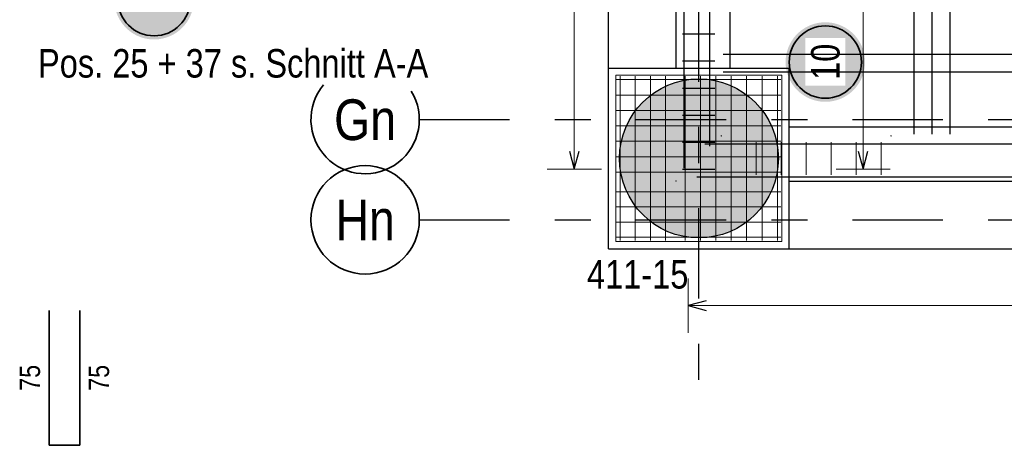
# Model space of a CAD drawing. Header units: millimetres. Extents: x -1.9 to 32.6, y 0 to 21.
# Tile 34 of 59: x 13.2 to 16, y 10.2 to 11.4. Entities that reach past the tile are written whole.
import ezdxf
from ezdxf.enums import TextEntityAlignment as Align

# ---------------------------------------------------------------- set-up
doc = ezdxf.new("R2010")
doc.units = ezdxf.units.MM
doc.linetypes.add('DASHDOTX2', pattern=[2, 1, -0.5, 0, -0.5])
doc.layers.add('Achsen', color=7, linetype='Continuous', lineweight=20)
doc.layers.add('nplo Bewehrung', color=7, linetype='Continuous', lineweight=20)
doc.styles.add('Arial Narrow', font='ARIALN.TTF')

msp = doc.modelspace()

# ---------------------------------------------------------------- hatches: boundary and pattern name
at = {"lineweight": 25, "true_color": 0xffffff}
msp.add_hatch(color=7, dxfattribs=at).paths.add_polyline_path([(13.707014, 11.446694), (13.706947, 11.450533), (13.706746, 11.454368), (13.706412, 11.458192), (13.705944, 11.462003), (13.705343, 11.465796), (13.70461, 11.469565), (13.703747, 11.473306), (13.702753, 11.477014), (13.70163, 11.480686), (13.70038, 11.484317), (13.699004, 11.487901), (13.697504, 11.491435), (13.695882, 11.494915), (13.694138, 11.498336), (13.692277, 11.501694), (13.6903, 11.504985), (13.688208, 11.508206), (13.686006, 11.511351), (13.683695, 11.514417), (13.681279, 11.517401), (13.67876, 11.520299), (13.676142, 11.523107), (13.673427, 11.525822), (13.670619, 11.52844), (13.667721, 11.530959), (13.664737, 11.533376), (13.661671, 11.535686), (13.658525, 11.537888), (13.655305, 11.53998), (13.652014, 11.541957), (13.648656, 11.543819), (13.645235, 11.545562), (13.641755, 11.547184), (13.638221, 11.548685), (13.634636, 11.550061), (13.631006, 11.551311), (13.627334, 11.552433), (13.623626, 11.553427), (13.619885, 11.554291), (13.616116, 11.555023), (13.612323, 11.555624), (13.608512, 11.556092), (13.604687, 11.556426), (13.600853, 11.556627), (13.597014, 11.556694), (13.593175, 11.556627), (13.589341, 11.556426), (13.585516, 11.556092), (13.581705, 11.555624), (13.577913, 11.555023), (13.574144, 11.554291), (13.570403, 11.553427), (13.566694, 11.552433), (13.563022, 11.551311), (13.559392, 11.550061), (13.555808, 11.548685), (13.552273, 11.547184), (13.548793, 11.545562), (13.545372, 11.543819), (13.542014, 11.541957), (13.538723, 11.53998), (13.535503, 11.537888), (13.532358, 11.535686), (13.529291, 11.533376), (13.526308, 11.530959), (13.52341, 11.52844), (13.520602, 11.525822), (13.517887, 11.523107), (13.515268, 11.520299), (13.512749, 11.517401), (13.510333, 11.514417), (13.508022, 11.511351), (13.50582, 11.508206), (13.503729, 11.504985), (13.501751, 11.501694), (13.49989, 11.498336), (13.498147, 11.494915), (13.496524, 11.491435), (13.495024, 11.487901), (13.493648, 11.484317), (13.492398, 11.480686), (13.491275, 11.477014), (13.490282, 11.473306), (13.489418, 11.469565), (13.488685, 11.465796), (13.488085, 11.462003), (13.487617, 11.458192), (13.487282, 11.454368), (13.487081, 11.450533), (13.487014, 11.446694), (13.487081, 11.442855), (13.487282, 11.439021), (13.487617, 11.435196), (13.488085, 11.431385), (13.488685, 11.427593), (13.489418, 11.423824), (13.490282, 11.420083), (13.491275, 11.416374), (13.492398, 11.412702), (13.493648, 11.409072), (13.495024, 11.405488), (13.496524, 11.401953), (13.498147, 11.398474), (13.49989, 11.395052), (13.501751, 11.391694), (13.503729, 11.388403), (13.50582, 11.385183), (13.508022, 11.382038), (13.510333, 11.378972), (13.512749, 11.375988), (13.515268, 11.37309), (13.517887, 11.370282), (13.520602, 11.367567), (13.52341, 11.364948), (13.526308, 11.362429), (13.529291, 11.360013), (13.532358, 11.357702), (13.535503, 11.3555), (13.538723, 11.353409), (13.542014, 11.351432), (13.545372, 11.34957), (13.548793, 11.347827), (13.552273, 11.346204), (13.555808, 11.344704), (13.559392, 11.343328), (13.563022, 11.342078), (13.566694, 11.340956), (13.570403, 11.339962), (13.574144, 11.339098), (13.577913, 11.338365), (13.581705, 11.337765), (13.585516, 11.337297), (13.589341, 11.336962), (13.593175, 11.336761), (13.597014, 11.336694), (13.600853, 11.336761), (13.604687, 11.336962), (13.608512, 11.337297), (13.612323, 11.337765), (13.616116, 11.338365), (13.619885, 11.339098), (13.623626, 11.339962), (13.627334, 11.340956), (13.631006, 11.342078), (13.634636, 11.343328), (13.638221, 11.344704), (13.641755, 11.346204), (13.645235, 11.347827), (13.648656, 11.34957), (13.652014, 11.351432), (13.655305, 11.353409), (13.658525, 11.3555), (13.661671, 11.357702), (13.664737, 11.360013), (13.667721, 11.362429), (13.670619, 11.364948), (13.673427, 11.367567), (13.676142, 11.370282), (13.67876, 11.37309), (13.681279, 11.375988), (13.683695, 11.378972), (13.686006, 11.382038), (13.688208, 11.385183), (13.6903, 11.388403), (13.692277, 11.391694), (13.694138, 11.395052), (13.695882, 11.398474), (13.697504, 11.401953), (13.699004, 11.405488), (13.70038, 11.409072), (13.70163, 11.412702), (13.702753, 11.416374), (13.703747, 11.420083), (13.70461, 11.423824), (13.705343, 11.427593), (13.705944, 11.431385), (13.706412, 11.435196), (13.706746, 11.439021)])
at = {"lineweight": 13, "true_color": 0xd7ffd7}
msp.add_hatch(color=254, dxfattribs=at).paths.add_polyline_path([(15.325667, 11.007545), (15.325647, 11.010512), (15.325587, 11.013477), (15.325487, 11.016442), (15.325348, 11.019405), (15.325168, 11.022366), (15.324948, 11.025324), (15.324688, 11.028279), (15.324389, 11.03123), (15.32405, 11.034177), (15.323671, 11.037119), (15.323252, 11.040055), (15.322794, 11.042986), (15.322296, 11.04591), (15.321759, 11.048828), (15.321183, 11.051737), (15.320568, 11.054639), (15.319913, 11.057532), (15.31922, 11.060416), (15.318488, 11.063291), (15.317717, 11.066155), (15.316907, 11.069009), (15.316059, 11.071851), (15.315173, 11.074682), (15.314249, 11.077501), (15.313287, 11.080307), (15.312287, 11.083099), (15.311249, 11.085878), (15.310175, 11.088643), (15.309062, 11.091393), (15.307914, 11.094128), (15.306728, 11.096847), (15.305505, 11.099549), (15.304247, 11.102236), (15.302952, 11.104904), (15.301621, 11.107555), (15.300255, 11.110188), (15.298854, 11.112803), (15.297417, 11.115398), (15.295945, 11.117973), (15.294439, 11.120529), (15.292899, 11.123064), (15.291324, 11.125578), (15.289716, 11.12807), (15.288074, 11.13054), (15.286399, 11.132989), (15.284691, 11.135414), (15.282951, 11.137816), (15.281179, 11.140195), (15.279374, 11.142549), (15.277538, 11.144879), (15.275671, 11.147184), (15.273773, 11.149463), (15.271844, 11.151717), (15.269885, 11.153944), (15.267896, 11.156145), (15.265878, 11.158319), (15.263831, 11.160465), (15.261754, 11.162584), (15.25965, 11.164674), (15.257517, 11.166736), (15.255357, 11.168769), (15.25317, 11.170772), (15.250956, 11.172746), (15.248715, 11.17469), (15.246448, 11.176604), (15.244156, 11.178486), (15.241839, 11.180338), (15.239497, 11.182158), (15.23713, 11.183947), (15.23474, 11.185703), (15.232326, 11.187427), (15.229889, 11.189119), (15.22743, 11.190777), (15.224948, 11.192402), (15.222445, 11.193994), (15.219921, 11.195551), (15.217376, 11.197075), (15.21481, 11.198563), (15.212225, 11.200018), (15.20962, 11.201437), (15.206996, 11.202821), (15.204354, 11.204169), (15.201694, 11.205482), (15.199017, 11.206759), (15.196322, 11.207999), (15.193611, 11.209203), (15.190884, 11.210371), (15.188142, 11.211501), (15.185385, 11.212595), (15.182613, 11.213651), (15.179827, 11.214669), (15.177027, 11.215651), (15.174215, 11.216594), (15.17139, 11.217499), (15.168554, 11.218366), (15.165705, 11.219195), (15.162846, 11.219985), (15.159977, 11.220737), (15.157097, 11.221449), (15.154209, 11.222123), (15.151311, 11.222758), (15.148405, 11.223354), (15.145492, 11.223911), (15.142571, 11.224428), (15.139643, 11.224906), (15.13671, 11.225344), (15.13377, 11.225743), (15.130826, 11.226102), (15.127877, 11.226421), (15.124924, 11.226701), (15.121967, 11.226941), (15.119008, 11.227141), (15.116046, 11.2273), (15.113082, 11.22742), (15.110117, 11.2275), (15.107151, 11.22754), (15.104184, 11.22754), (15.101218, 11.2275), (15.098253, 11.22742), (15.095289, 11.2273), (15.092327, 11.227141), (15.089368, 11.226941), (15.086411, 11.226701), (15.083458, 11.226421), (15.080509, 11.226102), (15.077564, 11.225743), (15.074625, 11.225344), (15.071691, 11.224906), (15.068764, 11.224428), (15.065843, 11.223911), (15.062929, 11.223354), (15.060024, 11.222758), (15.057126, 11.222123), (15.054237, 11.221449), (15.051358, 11.220737), (15.048488, 11.219985), (15.045629, 11.219195), (15.042781, 11.218366), (15.039944, 11.217499), (15.03712, 11.216594), (15.034307, 11.215651), (15.031508, 11.214669), (15.028722, 11.213651), (15.02595, 11.212595), (15.023193, 11.211501), (15.02045, 11.210371), (15.017724, 11.209203), (15.015013, 11.207999), (15.012318, 11.206759), (15.009641, 11.205482), (15.006981, 11.204169), (15.004339, 11.202821), (15.001715, 11.201437), (14.99911, 11.200018), (14.996525, 11.198563), (14.993959, 11.197075), (14.991414, 11.195551), (14.98889, 11.193994), (14.986386, 11.192402), (14.983905, 11.190777), (14.981445, 11.189119), (14.979009, 11.187427), (14.976595, 11.185703), (14.974204, 11.183947), (14.971838, 11.182158), (14.969496, 11.180338), (14.967178, 11.178486), (14.964886, 11.176604), (14.96262, 11.17469), (14.960379, 11.172746), (14.958165, 11.170772), (14.955978, 11.168769), (14.953817, 11.166736), (14.951685, 11.164674), (14.94958, 11.162584), (14.947504, 11.160465), (14.945457, 11.158319), (14.943439, 11.156145), (14.94145, 11.153944), (14.939491, 11.151717), (14.937562, 11.149463), (14.935664, 11.147184), (14.933797, 11.144879), (14.931961, 11.142549), (14.930156, 11.140195), (14.928384, 11.137816), (14.926643, 11.135414), (14.924936, 11.132989), (14.923261, 11.13054), (14.921619, 11.12807), (14.920011, 11.125578), (14.918436, 11.123064), (14.916896, 11.120529), (14.915389, 11.117973), (14.913918, 11.115398), (14.912481, 11.112803), (14.91108, 11.110188), (14.909713, 11.107555), (14.908383, 11.104904), (14.907088, 11.102236), (14.905829, 11.099549), (14.904607, 11.096847), (14.903421, 11.094128), (14.902272, 11.091393), (14.90116, 11.088643), (14.900085, 11.085878), (14.899048, 11.083099), (14.898048, 11.080307), (14.897086, 11.077501), (14.896162, 11.074682), (14.895276, 11.071851), (14.894428, 11.069009), (14.893618, 11.066155), (14.892847, 11.063291), (14.892115, 11.060416), (14.891421, 11.057532), (14.890767, 11.054639), (14.890152, 11.051737), (14.889575, 11.048828), (14.889038, 11.04591), (14.888541, 11.042986), (14.888083, 11.040055), (14.887664, 11.037119), (14.887285, 11.034177), (14.886946, 11.03123), (14.886647, 11.028279), (14.886387, 11.025324), (14.886167, 11.022366), (14.885987, 11.019405), (14.885847, 11.016442), (14.885747, 11.013477), (14.885687, 11.010512), (14.885667, 11.007545), (14.885687, 11.004579), (14.885747, 11.001613), (14.885847, 10.998649), (14.885987, 10.995686), (14.886167, 10.992725), (14.886387, 10.989767), (14.886647, 10.986812), (14.886946, 10.983861), (14.887285, 10.980914), (14.887664, 10.977972), (14.888083, 10.975035), (14.888541, 10.972105), (14.889038, 10.96918), (14.889575, 10.966263), (14.890152, 10.963353), (14.890767, 10.960452), (14.891421, 10.957559), (14.892115, 10.954674), (14.892847, 10.9518), (14.893618, 10.948936), (14.894428, 10.946082), (14.895276, 10.943239), (14.896162, 10.940409), (14.897086, 10.93759), (14.898048, 10.934784), (14.899048, 10.931991), (14.900085, 10.929212), (14.90116, 10.926448), (14.902272, 10.923698), (14.903421, 10.920963), (14.904607, 10.918244), (14.905829, 10.915541), (14.907088, 10.912855), (14.908383, 10.910186), (14.909713, 10.907535), (14.91108, 10.904902), (14.912481, 10.902288), (14.913918, 10.899693), (14.915389, 10.897118), (14.916896, 10.894562), (14.918436, 10.892027), (14.920011, 10.889513), (14.921619, 10.887021), (14.923261, 10.88455), (14.924936, 10.882102), (14.926643, 10.879677), (14.928384, 10.877275), (14.930156, 10.874896), (14.931961, 10.872542), (14.933797, 10.870212), (14.935664, 10.867907), (14.937562, 10.865628), (14.939491, 10.863374), (14.94145, 10.861147), (14.943439, 10.858946), (14.945457, 10.856772), (14.947504, 10.854626), (14.94958, 10.852507), (14.951685, 10.850417), (14.953817, 10.848355), (14.955978, 10.846322), (14.958165, 10.844318), (14.960379, 10.842345), (14.96262, 10.840401), (14.964886, 10.838487), (14.967178, 10.836604), (14.969496, 10.834753), (14.971838, 10.832932), (14.974204, 10.831144), (14.976595, 10.829387), (14.979009, 10.827663), (14.981445, 10.825972), (14.983905, 10.824314), (14.986386, 10.822689), (14.98889, 10.821097), (14.991414, 10.81954), (14.993959, 10.818016), (14.996525, 10.816527), (14.99911, 10.815073), (15.001715, 10.813654), (15.004339, 10.81227), (15.006981, 10.810922), (15.009641, 10.809609), (15.012318, 10.808332), (15.015013, 10.807092), (15.017724, 10.805888), (15.02045, 10.80472), (15.023193, 10.80359), (15.02595, 10.802496), (15.028722, 10.80144), (15.031508, 10.800421), (15.034307, 10.79944), (15.03712, 10.798497), (15.039944, 10.797592), (15.042781, 10.796725), (15.045629, 10.795896), (15.048488, 10.795106), (15.051358, 10.794354), (15.054237, 10.793641), (15.057126, 10.792967), (15.060024, 10.792332), (15.062929, 10.791737), (15.065843, 10.79118), (15.068764, 10.790663), (15.071691, 10.790185), (15.074625, 10.789746), (15.077564, 10.789348), (15.080509, 10.788989), (15.083458, 10.788669), (15.086411, 10.78839), (15.089368, 10.78815), (15.092327, 10.78795), (15.095289, 10.78779), (15.098253, 10.78767), (15.101218, 10.78759), (15.104184, 10.78755), (15.107151, 10.78755), (15.110117, 10.78759), (15.113082, 10.78767), (15.116046, 10.78779), (15.119008, 10.78795), (15.121967, 10.78815), (15.124924, 10.78839), (15.127877, 10.788669), (15.130826, 10.788989), (15.13377, 10.789348), (15.13671, 10.789746), (15.139643, 10.790185), (15.142571, 10.790663), (15.145492, 10.79118), (15.148405, 10.791737), (15.151311, 10.792332), (15.154209, 10.792967), (15.157097, 10.793641), (15.159977, 10.794354), (15.162846, 10.795106), (15.165705, 10.795896), (15.168554, 10.796725), (15.17139, 10.797592), (15.174215, 10.798497), (15.177027, 10.79944), (15.179827, 10.800421), (15.182613, 10.80144), (15.185385, 10.802496), (15.188142, 10.80359), (15.190884, 10.80472), (15.193611, 10.805888), (15.196322, 10.807092), (15.199017, 10.808332), (15.201694, 10.809609), (15.204354, 10.810922), (15.206996, 10.81227), (15.20962, 10.813654), (15.212225, 10.815073), (15.21481, 10.816527), (15.217376, 10.818016), (15.219921, 10.81954), (15.222445, 10.821097), (15.224948, 10.822689), (15.22743, 10.824314), (15.229889, 10.825972), (15.232326, 10.827663), (15.23474, 10.829387), (15.23713, 10.831144), (15.239497, 10.832932), (15.241839, 10.834753), (15.244156, 10.836604), (15.246448, 10.838487), (15.248715, 10.840401), (15.250956, 10.842345), (15.25317, 10.844318), (15.255357, 10.846322), (15.257517, 10.848355), (15.25965, 10.850417), (15.261754, 10.852507), (15.263831, 10.854626), (15.265878, 10.856772), (15.267896, 10.858946), (15.269885, 10.861147), (15.271844, 10.863374), (15.273773, 10.865628), (15.275671, 10.867907), (15.277538, 10.870212), (15.279374, 10.872542), (15.281179, 10.874896), (15.282951, 10.877275), (15.284691, 10.879677), (15.286399, 10.882102), (15.288074, 10.88455), (15.289716, 10.887021), (15.291324, 10.889513), (15.292899, 10.892027), (15.294439, 10.894562), (15.295945, 10.897118), (15.297417, 10.899693), (15.298854, 10.902288), (15.300255, 10.904902), (15.301621, 10.907535), (15.302952, 10.910186), (15.304247, 10.912855), (15.305505, 10.915541), (15.306728, 10.918244), (15.307914, 10.920963), (15.309062, 10.923698), (15.310175, 10.926448), (15.311249, 10.929212), (15.312287, 10.931991), (15.313287, 10.934784), (15.314249, 10.93759), (15.315173, 10.940409), (15.316059, 10.943239), (15.316907, 10.946082), (15.317717, 10.948936), (15.318488, 10.9518), (15.31922, 10.954674), (15.319913, 10.957559), (15.320568, 10.960452), (15.321183, 10.963353), (15.321759, 10.966263), (15.322296, 10.96918), (15.322794, 10.972105), (15.323252, 10.975035), (15.323671, 10.977972), (15.32405, 10.980914), (15.324389, 10.983861), (15.324688, 10.986812), (15.324948, 10.989767), (15.325168, 10.992725), (15.325348, 10.995686), (15.325487, 10.998649), (15.325587, 11.001613), (15.325647, 11.004579)])
at = {"layer": 'Achsen', "lineweight": 25, "true_color": 0xffffff}
msp.add_hatch(color=7, dxfattribs=at).paths.add_polyline_path([(15.565766, 11.274214), (15.565699, 11.278053), (15.565498, 11.281887), (15.565163, 11.285712), (15.564695, 11.289523), (15.564095, 11.293315), (15.563362, 11.297084), (15.562498, 11.300825), (15.561505, 11.304534), (15.560382, 11.308206), (15.559132, 11.311836), (15.557756, 11.31542), (15.556256, 11.318955), (15.554633, 11.322434), (15.55289, 11.325856), (15.551029, 11.329214), (15.549051, 11.332505), (15.54696, 11.335725), (15.544758, 11.33887), (15.542447, 11.341936), (15.540031, 11.34492), (15.537512, 11.347818), (15.534893, 11.350626), (15.532178, 11.353341), (15.52937, 11.35596), (15.526472, 11.358479), (15.523488, 11.360895), (15.520422, 11.363206), (15.517277, 11.365408), (15.514057, 11.367499), (15.510766, 11.369476), (15.507408, 11.371338), (15.503987, 11.373081), (15.500507, 11.374704), (15.496972, 11.376204), (15.493388, 11.37758), (15.489758, 11.37883), (15.486086, 11.379952), (15.482377, 11.380946), (15.478636, 11.38181), (15.474867, 11.382543), (15.471075, 11.383143), (15.467264, 11.383611), (15.463439, 11.383946), (15.459605, 11.384147), (15.455766, 11.384214), (15.451927, 11.384147), (15.448093, 11.383946), (15.444268, 11.383611), (15.440457, 11.383143), (15.436664, 11.382543), (15.432895, 11.38181), (15.429154, 11.380946), (15.425446, 11.379952), (15.421774, 11.37883), (15.418144, 11.37758), (15.414559, 11.376204), (15.411025, 11.374704), (15.407545, 11.373081), (15.404124, 11.371338), (15.400766, 11.369476), (15.397475, 11.367499), (15.394255, 11.365408), (15.391109, 11.363206), (15.388043, 11.360895), (15.385059, 11.358479), (15.382161, 11.35596), (15.379353, 11.353341), (15.376638, 11.350626), (15.37402, 11.347818), (15.371501, 11.34492), (15.369085, 11.341936), (15.366774, 11.33887), (15.364572, 11.335725), (15.36248, 11.332505), (15.360503, 11.329214), (15.358641, 11.325856), (15.356898, 11.322434), (15.355276, 11.318955), (15.353776, 11.31542), (15.3524, 11.311836), (15.35115, 11.308206), (15.350027, 11.304534), (15.349033, 11.300825), (15.348169, 11.297084), (15.347437, 11.293315), (15.346836, 11.289523), (15.346368, 11.285712), (15.346034, 11.281887), (15.345833, 11.278053), (15.345766, 11.274214), (15.345833, 11.270375), (15.346034, 11.26654), (15.346368, 11.262716), (15.346836, 11.258905), (15.347437, 11.255112), (15.348169, 11.251343), (15.349033, 11.247602), (15.350027, 11.243894), (15.35115, 11.240222), (15.3524, 11.236591), (15.353776, 11.233007), (15.355276, 11.229473), (15.356898, 11.225993), (15.358641, 11.222572), (15.360503, 11.219214), (15.36248, 11.215923), (15.364572, 11.212702), (15.366774, 11.209557), (15.369085, 11.206491), (15.371501, 11.203507), (15.37402, 11.200609), (15.376638, 11.197801), (15.379353, 11.195086), (15.382161, 11.192468), (15.385059, 11.189949), (15.388043, 11.187532), (15.391109, 11.185222), (15.394255, 11.18302), (15.397475, 11.180928), (15.400766, 11.178951), (15.404124, 11.177089), (15.407545, 11.175346), (15.411025, 11.173724), (15.414559, 11.172223), (15.418144, 11.170847), (15.421774, 11.169597), (15.425446, 11.168475), (15.429154, 11.167481), (15.432895, 11.166617), (15.436664, 11.165885), (15.440457, 11.165284), (15.444268, 11.164816), (15.448093, 11.164482), (15.451927, 11.164281), (15.455766, 11.164214), (15.459605, 11.164281), (15.463439, 11.164482), (15.467264, 11.164816), (15.471075, 11.165284), (15.474867, 11.165885), (15.478636, 11.166617), (15.482377, 11.167481), (15.486086, 11.168475), (15.489758, 11.169597), (15.493388, 11.170847), (15.496972, 11.172223), (15.500507, 11.173724), (15.503987, 11.175346), (15.507408, 11.177089), (15.510766, 11.178951), (15.514057, 11.180928), (15.517277, 11.18302), (15.520422, 11.185222), (15.523488, 11.187532), (15.526472, 11.189949), (15.52937, 11.192468), (15.532178, 11.195086), (15.534893, 11.197801), (15.537512, 11.200609), (15.540031, 11.203507), (15.542447, 11.206491), (15.544758, 11.209557), (15.54696, 11.212702), (15.549051, 11.215923), (15.551029, 11.219214), (15.55289, 11.222572), (15.554633, 11.225993), (15.556256, 11.229473), (15.557756, 11.233007), (15.559132, 11.236591), (15.560382, 11.240222), (15.561505, 11.243894), (15.562498, 11.247602), (15.563362, 11.251343), (15.564095, 11.255112), (15.564695, 11.258905), (15.565163, 11.262716), (15.565498, 11.26654)])

# ---------------------------------------------------------------- linework, layer by layer
at = {"color": 3, "linetype": 'Continuous', "lineweight": 25, "ltscale": 2}
for p, q in [((15.701439, 11.075044), (15.701439, 14.170042)), ((15.751537, 11.075044), (15.751537, 14.170042)), ((15.801635, 11.075044), (15.801635, 14.170042)), ((15.126161, 10.613821), (15.076161, 10.600424)), ((15.076161, 10.600424), (15.126161, 10.587026))]:
    msp.add_line(p, q, dxfattribs=at)
at = {"color": 3, "linetype": 'Continuous', "lineweight": 25}
for p, q in [((15.192461, 11.257545), (15.192461, 13.660682)), ((15.042458, 11.257545), (15.042458, 13.652926)), ((14.855281, 11.257545), (14.855281, 12.045044)), ((14.855281, 10.757545), (14.855281, 11.257545)), ((14.855281, 11.257545), (15.355281, 11.257545)), ((15.355281, 10.757545), (15.355281, 11.257545)), ((15.355281, 11.095045), (17.154603, 11.095045)), ((15.355281, 10.945045), (17.154603, 10.945045)), ((14.855281, 10.757545), (15.355281, 10.757545)), ((15.355281, 10.757545), (17.154603, 10.757545))]:
    msp.add_line(p, q, dxfattribs=at)
at = {"color": 5, "linetype": 'Continuous', "lineweight": 18, "ltscale": 2}
for p, q in [((15.076161, 10.675424), (15.076161, 10.525424)), ((20.617049, 10.600424), (15.076161, 10.600424))]:
    msp.add_line(p, q, dxfattribs=at)
at = {"color": 2, "linetype": 'Continuous', "lineweight": 35, "ltscale": 2}
for p, q in [((13.306176, 10.58631), (13.306176, 10.21381)), ((13.391176, 10.21381), (13.391176, 10.58631)), ((13.306176, 10.21381), (13.391176, 10.21381))]:
    msp.add_line(p, q, dxfattribs=at)
msp.add_circle((13.597014, 11.446694), 0.1, dxfattribs=at)
at = {"color": 9, "linetype": 'Continuous', "lineweight": 0}
for centre in [(15.167461, 11.070044), (15.637461, 11.070044), (15.042461, 10.945044)]:
    msp.add_circle(centre, 0.000555, dxfattribs=at)
at = {"layer": 'Achsen', "color": 3, "linetype": 'DASHDOTX2', "lineweight": 25, "ltscale": 0.25}
for p, q in [((15.104965, 19.869562), (15.104965, 10.31573)), ((14.331419, 11.115042), (22.983912, 11.115042)), ((14.331419, 10.837542), (22.983912, 10.837542))]:
    msp.add_line(p, q, dxfattribs=at)
at = {"layer": 'Achsen', "color": 5, "linetype": 'Continuous', "lineweight": 18, "ltscale": 2}
for p, q in [((14.76052, 10.977544), (14.76052, 18.992542)), ((15.56052, 10.978045), (15.56052, 12.012044)), ((14.68552, 10.977544), (14.83552, 10.977544)), ((15.48552, 10.978045), (15.63552, 10.978045))]:
    msp.add_line(p, q, dxfattribs=at)
at = {"layer": 'Achsen', "color": 3, "linetype": 'Continuous', "lineweight": 25, "ltscale": 2}
for p, q in [((15.136042, 11.041334), (15.136042, 14.416334)), ((15.064447, 10.980754), (15.064447, 14.355754)), ((15.059961, 11.352076), (15.149961, 11.352076)), ((15.059961, 11.27717), (15.149961, 11.27717)), ((15.059961, 11.202263), (15.149961, 11.202263)), ((15.059961, 11.127357), (15.149961, 11.127357)), ((15.059961, 11.05245), (15.149961, 11.05245)), ((15.122328, 11.048221), (20.122328, 11.048221)), ((14.747122, 11.027544), (14.76052, 10.977544)), ((14.76052, 10.977544), (14.773917, 11.027544)), ((15.547122, 11.028045), (15.56052, 10.978045)), ((15.56052, 10.978045), (15.573917, 11.028045)), ((15.059961, 10.977544), (15.149961, 10.977544)), ((15.099654, 10.957028), (20.099654, 10.957028))]:
    msp.add_line(p, q, dxfattribs=at)
at = {"layer": 'Achsen', "color": 2, "linetype": 'Continuous', "lineweight": 35, "ltscale": 2}
msp.add_circle((15.455766, 11.274214), 0.1, dxfattribs=at)
at = {"layer": 'Achsen', "color": 2, "linetype": 'Continuous', "lineweight": 35}
msp.add_circle((14.181419, 10.837542), 0.15, dxfattribs=at)
msp.add_arc((14.181419, 11.115042), 0.15, 140.069337, 31.491249, dxfattribs=at)
at = {"layer": 'nplo Bewehrung', "color": 9, "linetype": 'Continuous', "lineweight": 0, "ltscale": 2}
for p, q in [((15.335281, 11.237545), (14.875281, 11.237545)), ((14.875281, 11.237545), (14.875281, 10.777545)), ((14.887281, 10.780045), (14.887281, 11.235045)), ((14.929281, 10.780045), (14.929281, 11.235045)), ((14.971281, 10.780045), (14.971281, 11.235045)), ((15.013281, 10.780045), (15.013281, 11.235045)), ((15.067281, 10.780045), (15.067281, 11.235045)), ((15.109948, 10.780045), (15.109948, 11.235045)), ((15.152614, 10.780045), (15.152614, 11.235045)), ((15.195281, 10.780045), (15.195281, 11.235045)), ((15.237948, 10.780045), (15.237948, 11.235045)), ((15.280614, 10.780045), (15.280614, 11.235045)), ((15.323281, 10.780045), (15.323281, 11.235045)), ((15.335281, 10.777545), (15.335281, 11.237545)), ((14.877781, 11.225545), (15.332781, 11.225545)), ((14.877781, 11.182879), (15.332781, 11.182879)), ((14.877781, 11.140212), (15.332781, 11.140212)), ((14.877781, 11.097545), (15.332781, 11.097545)), ((14.877781, 11.054879), (15.332781, 11.054879)), ((15.194961, 10.962544), (15.194961, 11.052544)), ((15.264128, 10.962544), (15.264128, 11.052544)), ((15.333295, 10.962544), (15.333295, 11.052544)), ((15.402461, 10.962544), (15.402461, 11.052544)), ((15.471628, 10.962544), (15.471628, 11.052544)), ((15.540795, 10.962544), (15.540795, 11.052544)), ((15.609961, 10.962544), (15.609961, 11.052544)), ((14.877781, 11.012212), (15.332781, 11.012212)), ((14.877781, 10.969545), (15.332781, 10.969545)), ((14.877781, 10.915545), (15.332781, 10.915545)), ((14.877781, 10.873545), (15.332781, 10.873545)), ((14.875281, 10.840045), (14.875281, 10.777545)), ((14.877781, 10.831545), (15.332781, 10.831545)), ((14.875281, 10.777545), (15.335281, 10.777545)), ((14.875281, 10.777545), (14.937781, 10.777545)), ((14.877781, 10.789545), (15.332781, 10.789545))]:
    msp.add_line(p, q, dxfattribs=at)
at = {"layer": 'nplo Bewehrung', "color": 3, "linetype": 'Continuous', "lineweight": 25}
msp.add_circle((15.105667, 11.007545), 0.22, dxfattribs=at)

# ---------------------------------------------------------------- texts
at = {"color": 2, "lineweight": 35, "style": 'Arial Narrow'}
for s, p in [('Pos. 25 + 37 s. Schnitt A-A', (13.275642, 11.231332)), ('411-15', (14.795793, 10.647503))]:
    msp.add_text(s, height=0.07875, dxfattribs=at).set_placement(p)
at = {"color": 3, "lineweight": 25, "char_height": 0.05625, "attachment_point": 1, "rotation": 90, "line_spacing_factor": 0.9, "style": 'Arial Narrow'}
for insert in [(13.224926, 10.364622), (13.416176, 10.364622)]:
    msp.add_mtext('75', dxfattribs=dict(at, insert=insert))
at = {"layer": 'Achsen', "color": 4, "lineweight": 50, "style": 'Arial Narrow'}
for s, p in [('Gn', (14.181419, 11.114628)), ('Hn', (14.181419, 10.837128))]:
    msp.add_text(s, height=0.1125, dxfattribs=at).set_placement(p, align=Align.MIDDLE_CENTER)

# ---------------------------------------------------------------- next in the draw order: texts
at = {"layer": 'Achsen', "color": 2, "lineweight": 35, "insert": (15.416391, 11.224601), "char_height": 0.07875, "attachment_point": 1, "rotation": 90, "line_spacing_factor": 0.9, "style": 'Arial Narrow', "bg_fill": 3, "box_fill_scale": 1.2, "bg_fill_color": 256, "bg_fill_true_color": 13158600, "bg_fill_transparency": 0}
msp.add_mtext('10', dxfattribs=at)

# ---------------------------------------------------------------- next in the draw order: linework, layer by layer
at = {"color": 3, "linetype": 'Continuous', "lineweight": 25, "ltscale": 2}
for p, q in [((15.172461, 11.29633), (20.564961, 11.29633)), ((15.172461, 11.246759), (20.564961, 11.246759))]:
    msp.add_line(p, q, dxfattribs=at)

doc.saveas('drawing.dxf')
